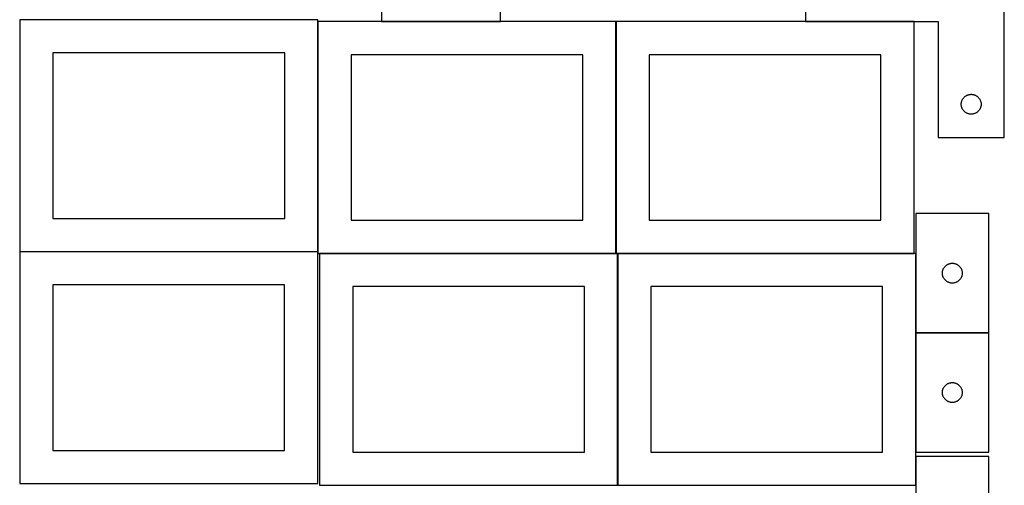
# Model space of a CAD drawing. Header units: millimetres. Extents: x 7 to 1493, y 8 to 2993.
# Tile 4 of 14: x 7 to 1493, y 1410 to 2113. Entities that reach past the tile are written whole.
import ezdxf

# ---------------------------------------------------------------- set-up
doc = ezdxf.new("R2010")
doc.units = ezdxf.units.MM
doc.layers.add('COMMON', color=5, linetype='CONTINUOUS', true_color=0x0000ff)
doc.layers.add('CUT', color=7, linetype='CONTINUOUS', true_color=0x000000)

msp = doc.modelspace()

# ---------------------------------------------------------------- linework, layer by layer
at = {"layer": 'COMMON'}
for p, q in [((306.646389, 2113.010446), (6.646389, 2113.010446)), ((456.746389, 2110.174328), (456.746389, 1762.910445)), ((552.66949, 2110.274328), (732.66949, 2110.274328)), ((906.94639, 2110.174328), (906.94639, 1760.174328)), ((1357.046391, 2110.274329), (1193.265733, 2110.274329)), ((6.646389, 1762.810444), (456.524735, 1762.810444)), ((459.374233, 1760.074327), (906.84639, 1760.074327)), ((909.474233, 1759.974327), (909.474233, 1409.974327)), ((909.574234, 1760.074327), (1357.046391, 1760.074327)), ((1359.674234, 1759.974327), (1359.674234, 1640.247744)), ((1359.674234, 1640.047743), (1359.674234, 1460.047743)), ((1359.774235, 1640.147743), (1469.774235, 1640.147743)), ((1359.674234, 1453.223845), (1359.674234, 1409.974327))]:
    msp.add_line(p, q, dxfattribs=at)
at = {"layer": 'CUT'}
for p, q in [((552.66949, 2220.374329), (552.66949, 2110.374329)), ((732.66949, 2110.374329), (732.66949, 2220.374329)), ((1193.265733, 2185.374329), (1193.265733, 2110.374329)), ((1493.265733, 1935.374329), (1493.265733, 2185.374329)), ((456.646389, 2112.910445), (6.646389, 2112.910445)), ((6.646389, 2112.910445), (6.646389, 1762.910445)), ((456.646389, 1762.910445), (456.646389, 2112.910445)), ((906.84639, 2110.174328), (456.84639, 2110.174328)), ((456.84639, 2110.174328), (456.84639, 1760.174328)), ((552.66949, 2110.374329), (732.66949, 2110.374329)), ((906.84639, 1760.174328), (906.84639, 2110.174328)), ((1357.046391, 2110.174328), (907.046391, 2110.174328)), ((907.046391, 2110.174328), (907.046391, 1760.174328)), ((1193.265733, 2110.374329), (1393.265733, 2110.374329)), ((1357.046391, 1760.174328), (1357.046391, 2110.174328)), ((1393.265733, 2110.374329), (1393.265733, 1935.374329)), ((406.646389, 2062.910445), (56.646389, 2062.910445)), ((56.646389, 2062.910445), (56.646389, 1812.910445)), ((406.646389, 1812.910445), (406.646389, 2062.910445)), ((856.84639, 2060.174328), (506.84639, 2060.174328)), ((506.84639, 2060.174328), (506.84639, 1810.174328)), ((856.84639, 1810.174328), (856.84639, 2060.174328)), ((1307.046391, 2060.174328), (957.046391, 2060.174328)), ((957.046391, 2060.174328), (957.046391, 1810.174328)), ((1307.046391, 1810.174328), (1307.046391, 2060.174328)), ((1429.848427, 1992.080736), (1430.211455, 1992.76255)), ((1430.211455, 1992.76255), (1430.6091, 1993.424772)), ((1430.6091, 1993.424772), (1431.040308, 1994.065645)), ((1431.040308, 1994.065645), (1431.503936, 1994.683471)), ((1431.503936, 1994.683471), (1431.998754, 1995.276611)), ((1431.998754, 1995.276611), (1432.523451, 1995.843491)), ((1432.523451, 1995.843491), (1433.076633, 1996.382609)), ((1433.076633, 1996.382609), (1433.656836, 1996.892536)), ((1433.656836, 1996.892536), (1434.262519, 1997.371918)), ((1434.262519, 1997.371918), (1434.892078, 1997.819484)), ((1434.892078, 1997.819484), (1435.543841, 1998.234048)), ((1435.543841, 1998.234048), (1436.216082, 1998.614511)), ((1436.216082, 1998.614511), (1436.907018, 1998.959863)), ((1436.907018, 1998.959863), (1437.614815, 1999.269188)), ((1437.614815, 1999.269188), (1438.337598, 1999.541667)), ((1438.337598, 1999.541667), (1439.073449, 1999.776577)), ((1439.073449, 1999.776577), (1439.820417, 1999.973294)), ((1439.820417, 1999.973294), (1440.576522, 2000.131298)), ((1440.576522, 2000.131298), (1441.339758, 2000.250169)), ((1441.339758, 2000.250169), (1442.108101, 2000.329592)), ((1442.108101, 2000.329592), (1442.879515, 2000.369356)), ((1442.879515, 2000.369356), (1443.651952, 2000.369356)), ((1443.651952, 2000.369356), (1444.423365, 2000.329592)), ((1444.423365, 2000.329592), (1445.191709, 2000.250169)), ((1445.191709, 2000.250169), (1445.954945, 2000.131298)), ((1445.954945, 2000.131298), (1446.71105, 1999.973294)), ((1446.71105, 1999.973294), (1447.458018, 1999.776577)), ((1447.458018, 1999.776577), (1448.193869, 1999.541667)), ((1448.193869, 1999.541667), (1448.916652, 1999.269188)), ((1448.916652, 1999.269188), (1449.624449, 1998.959863)), ((1449.624449, 1998.959863), (1450.315385, 1998.614511)), ((1450.315385, 1998.614511), (1450.987625, 1998.234048)), ((1450.987625, 1998.234048), (1451.639389, 1997.819484)), ((1451.639389, 1997.819484), (1452.268948, 1997.371918)), ((1452.268948, 1997.371918), (1452.874631, 1996.892536)), ((1452.874631, 1996.892536), (1453.454834, 1996.382609)), ((1453.454834, 1996.382609), (1454.008016, 1995.843491)), ((1454.008016, 1995.843491), (1454.532712, 1995.276611)), ((1454.532712, 1995.276611), (1455.027531, 1994.683471)), ((1455.027531, 1994.683471), (1455.491158, 1994.065645)), ((1455.491158, 1994.065645), (1455.922367, 1993.424772)), ((1455.922367, 1993.424772), (1456.320012, 1992.76255)), ((1456.320012, 1992.76255), (1456.68304, 1992.080736)), ((1428.265733, 1985.374329), (1428.285622, 1986.14651)), ((1428.285622, 1984.602148), (1428.265733, 1985.374329)), ((1428.285622, 1986.14651), (1428.345235, 1986.916644)), ((1428.345235, 1983.832014), (1428.285622, 1984.602148)), ((1428.345235, 1986.916644), (1428.444415, 1987.682688)), ((1428.444415, 1983.06597), (1428.345235, 1983.832014)), ((1428.444415, 1987.682688), (1428.582898, 1988.44261)), ((1428.582898, 1982.306048), (1428.444415, 1983.06597)), ((1428.582898, 1988.44261), (1428.760318, 1989.194396)), ((1428.760318, 1981.554262), (1428.582898, 1982.306048)), ((1428.760318, 1989.194396), (1428.976203, 1989.936051)), ((1428.976203, 1980.812606), (1428.760318, 1981.554262)), ((1428.976203, 1989.936051), (1429.229981, 1990.66561)), ((1429.229981, 1980.083048), (1428.976203, 1980.812606)), ((1429.229981, 1990.66561), (1429.52098, 1991.381137)), ((1429.52098, 1979.36752), (1429.229981, 1980.083048)), ((1429.52098, 1991.381137), (1429.848427, 1992.080736)), ((1429.848427, 1978.667922), (1429.52098, 1979.36752)), ((1430.211455, 1977.986108), (1429.848427, 1978.667922)), ((1430.6091, 1977.323886), (1430.211455, 1977.986108)), ((1456.320012, 1977.986108), (1455.922367, 1977.323886)), ((1456.68304, 1978.667922), (1456.320012, 1977.986108)), ((1456.68304, 1992.080736), (1457.010487, 1991.381137)), ((1457.010487, 1979.36752), (1456.68304, 1978.667922)), ((1457.010487, 1991.381137), (1457.301486, 1990.66561)), ((1457.301486, 1980.083048), (1457.010487, 1979.36752)), ((1457.301486, 1990.66561), (1457.555264, 1989.936051)), ((1457.555264, 1980.812606), (1457.301486, 1980.083048)), ((1457.555264, 1989.936051), (1457.771149, 1989.194396)), ((1457.771149, 1981.554262), (1457.555264, 1980.812606)), ((1457.771149, 1989.194396), (1457.948569, 1988.44261)), ((1457.948569, 1982.306048), (1457.771149, 1981.554262)), ((1457.948569, 1988.44261), (1458.087052, 1987.682688)), ((1458.087052, 1983.06597), (1457.948569, 1982.306048)), ((1458.087052, 1987.682688), (1458.186232, 1986.916644)), ((1458.186232, 1983.832014), (1458.087052, 1983.06597)), ((1458.186232, 1986.916644), (1458.245845, 1986.14651)), ((1458.245845, 1984.602148), (1458.186232, 1983.832014)), ((1458.245845, 1986.14651), (1458.265733, 1985.374329)), ((1458.265733, 1985.374329), (1458.245845, 1984.602148)), ((1431.040308, 1976.683012), (1430.6091, 1977.323886)), ((1431.503936, 1976.065187), (1431.040308, 1976.683012)), ((1431.998754, 1975.472047), (1431.503936, 1976.065187)), ((1432.523451, 1974.905167), (1431.998754, 1975.472047)), ((1433.076633, 1974.366048), (1432.523451, 1974.905167)), ((1433.656836, 1973.856122), (1433.076633, 1974.366048)), ((1434.262519, 1973.37674), (1433.656836, 1973.856122)), ((1434.892078, 1972.929174), (1434.262519, 1973.37674)), ((1435.543841, 1972.514609), (1434.892078, 1972.929174)), ((1436.216082, 1972.134147), (1435.543841, 1972.514609)), ((1436.907018, 1971.788795), (1436.216082, 1972.134147)), ((1437.614815, 1971.479469), (1436.907018, 1971.788795)), ((1438.337598, 1971.20699), (1437.614815, 1971.479469)), ((1439.073449, 1970.972081), (1438.337598, 1971.20699)), ((1439.820417, 1970.775363), (1439.073449, 1970.972081)), ((1440.576522, 1970.61736), (1439.820417, 1970.775363)), ((1441.339758, 1970.498489), (1440.576522, 1970.61736)), ((1442.108101, 1970.419066), (1441.339758, 1970.498489)), ((1442.879515, 1970.379302), (1442.108101, 1970.419066)), ((1443.651952, 1970.379302), (1442.879515, 1970.379302)), ((1444.423365, 1970.419066), (1443.651952, 1970.379302)), ((1445.191709, 1970.498489), (1444.423365, 1970.419066)), ((1445.954945, 1970.61736), (1445.191709, 1970.498489)), ((1446.71105, 1970.775363), (1445.954945, 1970.61736)), ((1447.458018, 1970.972081), (1446.71105, 1970.775363)), ((1448.193869, 1971.20699), (1447.458018, 1970.972081)), ((1448.916652, 1971.479469), (1448.193869, 1971.20699)), ((1449.624449, 1971.788795), (1448.916652, 1971.479469)), ((1450.315385, 1972.134147), (1449.624449, 1971.788795)), ((1450.987625, 1972.514609), (1450.315385, 1972.134147)), ((1451.639389, 1972.929174), (1450.987625, 1972.514609)), ((1452.268948, 1973.37674), (1451.639389, 1972.929174)), ((1452.874631, 1973.856122), (1452.268948, 1973.37674)), ((1453.454834, 1974.366048), (1452.874631, 1973.856122)), ((1454.008016, 1974.905167), (1453.454834, 1974.366048)), ((1454.532712, 1975.472047), (1454.008016, 1974.905167)), ((1455.027531, 1976.065187), (1454.532712, 1975.472047)), ((1455.491158, 1976.683012), (1455.027531, 1976.065187)), ((1455.922367, 1977.323886), (1455.491158, 1976.683012)), ((1393.265733, 1935.374329), (1493.265733, 1935.374329)), ((1469.774235, 1820.247744), (1359.774235, 1820.247744)), ((1359.774235, 1820.247744), (1359.774235, 1640.247744)), ((1469.774235, 1640.247744), (1469.774235, 1820.247744)), ((56.646389, 1812.910445), (406.646389, 1812.910445)), ((506.84639, 1810.174328), (856.84639, 1810.174328)), ((957.046391, 1810.174328), (1307.046391, 1810.174328)), ((456.524735, 1762.710444), (6.524735, 1762.710444)), ((6.524735, 1762.710444), (6.524735, 1412.710444)), ((6.646389, 1762.910445), (456.646389, 1762.910445)), ((456.524735, 1412.710444), (456.524735, 1762.710444)), ((456.84639, 1760.174328), (906.84639, 1760.174328)), ((909.374233, 1759.974327), (459.374233, 1759.974327)), ((459.374233, 1759.974327), (459.374233, 1409.974327)), ((907.046391, 1760.174328), (1357.046391, 1760.174328)), ((909.374233, 1409.974327), (909.374233, 1759.974327)), ((1359.574234, 1759.974327), (909.574234, 1759.974327)), ((909.574234, 1759.974327), (909.574234, 1409.974327)), ((1359.574234, 1409.974327), (1359.574234, 1759.974327)), ((1402.776646, 1739.250958), (1403.256028, 1739.856641)), ((1403.256028, 1739.856641), (1403.765955, 1740.436844)), ((1403.765955, 1740.436844), (1404.305073, 1740.990027)), ((1404.305073, 1740.990027), (1404.871953, 1741.514723)), ((1404.871953, 1741.514723), (1405.465093, 1742.009541)), ((1405.465093, 1742.009541), (1406.082919, 1742.473169)), ((1406.082919, 1742.473169), (1406.723792, 1742.904377)), ((1406.723792, 1742.904377), (1407.386014, 1743.302022)), ((1407.386014, 1743.302022), (1408.067828, 1743.66505)), ((1408.067828, 1743.66505), (1408.767427, 1743.992497)), ((1408.767427, 1743.992497), (1409.482954, 1744.283496)), ((1409.482954, 1744.283496), (1410.212513, 1744.537274)), ((1410.212513, 1744.537274), (1410.954168, 1744.75316)), ((1410.954168, 1744.75316), (1411.705954, 1744.930579)), ((1411.705954, 1744.930579), (1412.465876, 1745.069062)), ((1412.465876, 1745.069062), (1413.23192, 1745.168242)), ((1413.23192, 1745.168242), (1414.002054, 1745.227855)), ((1414.002054, 1745.227855), (1414.774235, 1745.247744)), ((1414.774235, 1745.247744), (1415.546416, 1745.227855)), ((1415.546416, 1745.227855), (1416.31655, 1745.168242)), ((1416.31655, 1745.168242), (1417.082594, 1745.069062)), ((1417.082594, 1745.069062), (1417.842516, 1744.930579)), ((1417.842516, 1744.930579), (1418.594302, 1744.75316)), ((1418.594302, 1744.75316), (1419.335958, 1744.537274)), ((1419.335958, 1744.537274), (1420.065516, 1744.283496)), ((1420.065516, 1744.283496), (1420.781044, 1743.992497)), ((1420.781044, 1743.992497), (1421.480642, 1743.66505)), ((1421.480642, 1743.66505), (1422.162456, 1743.302022)), ((1422.162456, 1743.302022), (1422.824678, 1742.904377)), ((1422.824678, 1742.904377), (1423.465552, 1742.473169)), ((1423.465552, 1742.473169), (1424.083377, 1742.009541)), ((1424.083377, 1742.009541), (1424.676517, 1741.514723)), ((1424.676517, 1741.514723), (1425.243397, 1740.990027)), ((1425.243397, 1740.990027), (1425.782516, 1740.436844)), ((1425.782516, 1740.436844), (1426.292442, 1739.856641)), ((1426.292442, 1739.856641), (1426.771824, 1739.250958)), ((1399.779208, 1730.633962), (1399.818972, 1731.405376)), ((1399.779208, 1729.861525), (1399.779208, 1730.633962)), ((1399.818972, 1729.090112), (1399.779208, 1729.861525)), ((1399.818972, 1731.405376), (1399.898395, 1732.173719)), ((1399.898395, 1728.321768), (1399.818972, 1729.090112)), ((1399.898395, 1732.173719), (1400.017266, 1732.936955)), ((1400.017266, 1727.558532), (1399.898395, 1728.321768)), ((1400.017266, 1732.936955), (1400.17527, 1733.69306)), ((1400.17527, 1726.802428), (1400.017266, 1727.558532)), ((1400.17527, 1733.69306), (1400.371987, 1734.440028)), ((1400.371987, 1726.055459), (1400.17527, 1726.802428)), ((1400.371987, 1734.440028), (1400.606897, 1735.175879)), ((1400.606897, 1725.319608), (1400.371987, 1726.055459)), ((1400.606897, 1735.175879), (1400.879376, 1735.898662)), ((1400.879376, 1724.596825), (1400.606897, 1725.319608)), ((1400.879376, 1735.898662), (1401.188701, 1736.60646)), ((1401.188701, 1736.60646), (1401.534053, 1737.297395)), ((1401.534053, 1737.297395), (1401.914516, 1737.969636)), ((1401.914516, 1737.969636), (1402.32908, 1738.6214)), ((1402.32908, 1738.6214), (1402.776646, 1739.250958)), ((1426.771824, 1739.250958), (1427.21939, 1738.6214)), ((1427.21939, 1738.6214), (1427.633955, 1737.969636)), ((1427.633955, 1737.969636), (1428.014417, 1737.297395)), ((1428.014417, 1737.297395), (1428.359769, 1736.60646)), ((1428.359769, 1736.60646), (1428.669095, 1735.898662)), ((1428.669095, 1735.898662), (1428.941574, 1735.175879)), ((1428.941574, 1725.319608), (1428.669095, 1724.596825)), ((1428.941574, 1735.175879), (1429.176483, 1734.440028)), ((1429.176483, 1726.055459), (1428.941574, 1725.319608)), ((1429.176483, 1734.440028), (1429.373201, 1733.69306)), ((1429.373201, 1726.802428), (1429.176483, 1726.055459)), ((1429.373201, 1733.69306), (1429.531204, 1732.936955)), ((1429.531204, 1727.558532), (1429.373201, 1726.802428)), ((1429.531204, 1732.936955), (1429.650075, 1732.173719)), ((1429.650075, 1728.321768), (1429.531204, 1727.558532)), ((1429.650075, 1732.173719), (1429.729498, 1731.405376)), ((1429.729498, 1729.090112), (1429.650075, 1728.321768)), ((1429.729498, 1731.405376), (1429.769262, 1730.633962)), ((1429.769262, 1729.861525), (1429.729498, 1729.090112)), ((1429.769262, 1730.633962), (1429.769262, 1729.861525)), ((406.524735, 1712.710444), (56.524735, 1712.710444)), ((56.524735, 1712.710444), (56.524735, 1462.710444)), ((406.524735, 1462.710444), (406.524735, 1712.710444)), ((859.374233, 1709.974327), (509.374233, 1709.974327)), ((509.374233, 1709.974327), (509.374233, 1459.974327)), ((859.374233, 1459.974327), (859.374233, 1709.974327)), ((1309.574234, 1709.974327), (959.574234, 1709.974327)), ((959.574234, 1709.974327), (959.574234, 1459.974327)), ((1309.574234, 1459.974327), (1309.574234, 1709.974327)), ((1401.188701, 1723.889028), (1400.879376, 1724.596825)), ((1401.534053, 1723.198093), (1401.188701, 1723.889028)), ((1401.914516, 1722.525852), (1401.534053, 1723.198093)), ((1402.32908, 1721.874088), (1401.914516, 1722.525852)), ((1402.776646, 1721.244529), (1402.32908, 1721.874088)), ((1403.256028, 1720.638846), (1402.776646, 1721.244529)), ((1403.765955, 1720.058644), (1403.256028, 1720.638846)), ((1404.305073, 1719.505461), (1403.765955, 1720.058644)), ((1404.871953, 1718.980765), (1404.305073, 1719.505461)), ((1405.465093, 1718.485947), (1404.871953, 1718.980765)), ((1406.082919, 1718.022319), (1405.465093, 1718.485947)), ((1406.723792, 1717.59111), (1406.082919, 1718.022319)), ((1407.386014, 1717.193465), (1406.723792, 1717.59111)), ((1408.067828, 1716.830437), (1407.386014, 1717.193465)), ((1408.767427, 1716.50299), (1408.067828, 1716.830437)), ((1409.482954, 1716.211991), (1408.767427, 1716.50299)), ((1410.212513, 1715.958213), (1409.482954, 1716.211991)), ((1410.954168, 1715.742328), (1410.212513, 1715.958213)), ((1411.705954, 1715.564908), (1410.954168, 1715.742328)), ((1412.465876, 1715.426425), (1411.705954, 1715.564908)), ((1413.23192, 1715.327246), (1412.465876, 1715.426425)), ((1414.002054, 1715.267632), (1413.23192, 1715.327246)), ((1414.774235, 1715.247744), (1414.002054, 1715.267632)), ((1415.546416, 1715.267632), (1414.774235, 1715.247744)), ((1416.31655, 1715.327246), (1415.546416, 1715.267632)), ((1417.082594, 1715.426425), (1416.31655, 1715.327246)), ((1417.842516, 1715.564908), (1417.082594, 1715.426425)), ((1418.594302, 1715.742328), (1417.842516, 1715.564908)), ((1419.335958, 1715.958213), (1418.594302, 1715.742328)), ((1420.065516, 1716.211991), (1419.335958, 1715.958213)), ((1420.781044, 1716.50299), (1420.065516, 1716.211991)), ((1421.480642, 1716.830437), (1420.781044, 1716.50299)), ((1422.162456, 1717.193465), (1421.480642, 1716.830437)), ((1422.824678, 1717.59111), (1422.162456, 1717.193465)), ((1423.465552, 1718.022319), (1422.824678, 1717.59111)), ((1424.083377, 1718.485947), (1423.465552, 1718.022319)), ((1424.676517, 1718.980765), (1424.083377, 1718.485947)), ((1425.243397, 1719.505461), (1424.676517, 1718.980765)), ((1425.782516, 1720.058644), (1425.243397, 1719.505461)), ((1426.292442, 1720.638846), (1425.782516, 1720.058644)), ((1426.771824, 1721.244529), (1426.292442, 1720.638846)), ((1427.21939, 1721.874088), (1426.771824, 1721.244529)), ((1427.633955, 1722.525852), (1427.21939, 1721.874088)), ((1428.014417, 1723.198093), (1427.633955, 1722.525852)), ((1428.359769, 1723.889028), (1428.014417, 1723.198093)), ((1428.669095, 1724.596825), (1428.359769, 1723.889028)), ((1359.774235, 1640.247744), (1469.774235, 1640.247744)), ((1469.774235, 1640.047743), (1359.774235, 1640.047743)), ((1359.774235, 1640.047743), (1359.774235, 1460.047743)), ((1469.774235, 1460.047743), (1469.774235, 1640.047743)), ((1404.305073, 1560.790026), (1404.871953, 1561.314722)), ((1404.871953, 1561.314722), (1405.465093, 1561.80954)), ((1405.465093, 1561.80954), (1406.082919, 1562.273168)), ((1406.082919, 1562.273168), (1406.723792, 1562.704376)), ((1406.723792, 1562.704376), (1407.386014, 1563.102021)), ((1407.386014, 1563.102021), (1408.067828, 1563.465049)), ((1408.067828, 1563.465049), (1408.767427, 1563.792496)), ((1408.767427, 1563.792496), (1409.482954, 1564.083495)), ((1409.482954, 1564.083495), (1410.212513, 1564.337273)), ((1410.212513, 1564.337273), (1410.954168, 1564.553159)), ((1410.954168, 1564.553159), (1411.705954, 1564.730578)), ((1411.705954, 1564.730578), (1412.465876, 1564.869061)), ((1412.465876, 1564.869061), (1413.23192, 1564.968241)), ((1413.23192, 1564.968241), (1414.002054, 1565.027854)), ((1414.002054, 1565.027854), (1414.774235, 1565.047743)), ((1414.774235, 1565.047743), (1415.546416, 1565.027854)), ((1415.546416, 1565.027854), (1416.31655, 1564.968241)), ((1416.31655, 1564.968241), (1417.082594, 1564.869061)), ((1417.082594, 1564.869061), (1417.842516, 1564.730578)), ((1417.842516, 1564.730578), (1418.594302, 1564.553159)), ((1418.594302, 1564.553159), (1419.335958, 1564.337273)), ((1419.335958, 1564.337273), (1420.065516, 1564.083495)), ((1420.065516, 1564.083495), (1420.781044, 1563.792496)), ((1420.781044, 1563.792496), (1421.480642, 1563.465049)), ((1421.480642, 1563.465049), (1422.162456, 1563.102021)), ((1422.162456, 1563.102021), (1422.824678, 1562.704376)), ((1422.824678, 1562.704376), (1423.465552, 1562.273168)), ((1423.465552, 1562.273168), (1424.083377, 1561.80954)), ((1424.083377, 1561.80954), (1424.676517, 1561.314722)), ((1424.676517, 1561.314722), (1425.243397, 1560.790026)), ((1399.779208, 1550.433961), (1399.818972, 1551.205375)), ((1399.779208, 1549.661524), (1399.779208, 1550.433961)), ((1399.818972, 1548.890111), (1399.779208, 1549.661524)), ((1399.818972, 1551.205375), (1399.898395, 1551.973718)), ((1399.898395, 1548.121767), (1399.818972, 1548.890111)), ((1399.898395, 1551.973718), (1400.017266, 1552.736954)), ((1400.017266, 1547.358531), (1399.898395, 1548.121767)), ((1400.017266, 1552.736954), (1400.17527, 1553.493059)), ((1400.17527, 1546.602427), (1400.017266, 1547.358531)), ((1400.17527, 1553.493059), (1400.371987, 1554.240027)), ((1400.371987, 1545.855458), (1400.17527, 1546.602427)), ((1400.371987, 1554.240027), (1400.606897, 1554.975878)), ((1400.606897, 1554.975878), (1400.879376, 1555.698661)), ((1400.879376, 1555.698661), (1401.188701, 1556.406459)), ((1401.188701, 1556.406459), (1401.534053, 1557.097394)), ((1401.534053, 1557.097394), (1401.914516, 1557.769635)), ((1401.914516, 1557.769635), (1402.32908, 1558.421399)), ((1402.32908, 1558.421399), (1402.776646, 1559.050957)), ((1402.776646, 1559.050957), (1403.256028, 1559.65664)), ((1403.256028, 1559.65664), (1403.765955, 1560.236843)), ((1403.765955, 1560.236843), (1404.305073, 1560.790026)), ((1425.243397, 1560.790026), (1425.782516, 1560.236843)), ((1425.782516, 1560.236843), (1426.292442, 1559.65664)), ((1426.292442, 1559.65664), (1426.771824, 1559.050957)), ((1426.771824, 1559.050957), (1427.21939, 1558.421399)), ((1427.21939, 1558.421399), (1427.633955, 1557.769635)), ((1427.633955, 1557.769635), (1428.014417, 1557.097394)), ((1428.014417, 1557.097394), (1428.359769, 1556.406459)), ((1428.359769, 1556.406459), (1428.669095, 1555.698661)), ((1428.669095, 1555.698661), (1428.941574, 1554.975878)), ((1428.941574, 1554.975878), (1429.176483, 1554.240027)), ((1429.176483, 1554.240027), (1429.373201, 1553.493059)), ((1429.373201, 1546.602427), (1429.176483, 1545.855458)), ((1429.373201, 1553.493059), (1429.531204, 1552.736954)), ((1429.531204, 1547.358531), (1429.373201, 1546.602427)), ((1429.531204, 1552.736954), (1429.650075, 1551.973718)), ((1429.650075, 1548.121767), (1429.531204, 1547.358531)), ((1429.650075, 1551.973718), (1429.729498, 1551.205375)), ((1429.729498, 1548.890111), (1429.650075, 1548.121767)), ((1429.729498, 1551.205375), (1429.769262, 1550.433961)), ((1429.769262, 1549.661524), (1429.729498, 1548.890111)), ((1429.769262, 1550.433961), (1429.769262, 1549.661524)), ((1400.606897, 1545.119607), (1400.371987, 1545.855458)), ((1400.879376, 1544.396824), (1400.606897, 1545.119607)), ((1401.188701, 1543.689027), (1400.879376, 1544.396824)), ((1401.534053, 1542.998092), (1401.188701, 1543.689027)), ((1401.914516, 1542.325851), (1401.534053, 1542.998092)), ((1402.32908, 1541.674087), (1401.914516, 1542.325851)), ((1402.776646, 1541.044528), (1402.32908, 1541.674087)), ((1403.256028, 1540.438845), (1402.776646, 1541.044528)), ((1403.765955, 1539.858643), (1403.256028, 1540.438845)), ((1404.305073, 1539.30546), (1403.765955, 1539.858643)), ((1404.871953, 1538.780764), (1404.305073, 1539.30546)), ((1405.465093, 1538.285946), (1404.871953, 1538.780764)), ((1406.082919, 1537.822318), (1405.465093, 1538.285946)), ((1406.723792, 1537.391109), (1406.082919, 1537.822318)), ((1407.386014, 1536.993464), (1406.723792, 1537.391109)), ((1408.067828, 1536.630436), (1407.386014, 1536.993464)), ((1408.767427, 1536.302989), (1408.067828, 1536.630436)), ((1409.482954, 1536.01199), (1408.767427, 1536.302989)), ((1410.212513, 1535.758212), (1409.482954, 1536.01199)), ((1410.954168, 1535.542327), (1410.212513, 1535.758212)), ((1411.705954, 1535.364907), (1410.954168, 1535.542327)), ((1412.465876, 1535.226424), (1411.705954, 1535.364907)), ((1413.23192, 1535.127245), (1412.465876, 1535.226424)), ((1414.002054, 1535.067631), (1413.23192, 1535.127245)), ((1414.774235, 1535.047743), (1414.002054, 1535.067631)), ((1415.546416, 1535.067631), (1414.774235, 1535.047743)), ((1416.31655, 1535.127245), (1415.546416, 1535.067631)), ((1417.082594, 1535.226424), (1416.31655, 1535.127245)), ((1417.842516, 1535.364907), (1417.082594, 1535.226424)), ((1418.594302, 1535.542327), (1417.842516, 1535.364907)), ((1419.335958, 1535.758212), (1418.594302, 1535.542327)), ((1420.065516, 1536.01199), (1419.335958, 1535.758212)), ((1420.781044, 1536.302989), (1420.065516, 1536.01199)), ((1421.480642, 1536.630436), (1420.781044, 1536.302989)), ((1422.162456, 1536.993464), (1421.480642, 1536.630436)), ((1422.824678, 1537.391109), (1422.162456, 1536.993464)), ((1423.465552, 1537.822318), (1422.824678, 1537.391109)), ((1424.083377, 1538.285946), (1423.465552, 1537.822318)), ((1424.676517, 1538.780764), (1424.083377, 1538.285946)), ((1425.243397, 1539.30546), (1424.676517, 1538.780764)), ((1425.782516, 1539.858643), (1425.243397, 1539.30546)), ((1426.292442, 1540.438845), (1425.782516, 1539.858643)), ((1426.771824, 1541.044528), (1426.292442, 1540.438845)), ((1427.21939, 1541.674087), (1426.771824, 1541.044528)), ((1427.633955, 1542.325851), (1427.21939, 1541.674087)), ((1428.014417, 1542.998092), (1427.633955, 1542.325851)), ((1428.359769, 1543.689027), (1428.014417, 1542.998092)), ((1428.669095, 1544.396824), (1428.359769, 1543.689027)), ((1428.941574, 1545.119607), (1428.669095, 1544.396824)), ((1429.176483, 1545.855458), (1428.941574, 1545.119607)), ((56.524735, 1462.710444), (406.524735, 1462.710444)), ((509.374233, 1459.974327), (859.374233, 1459.974327)), ((959.574234, 1459.974327), (1309.574234, 1459.974327)), ((1359.774235, 1460.047743), (1469.774235, 1460.047743)), ((1469.774235, 1453.223845), (1359.774235, 1453.223845)), ((1359.774235, 1453.223845), (1359.774235, 1273.223845)), ((1469.774235, 1273.223845), (1469.774235, 1453.223845)), ((6.524735, 1412.710444), (456.524735, 1412.710444)), ((459.374233, 1409.974327), (909.374233, 1409.974327)), ((909.574234, 1409.974327), (1359.574234, 1409.974327))]:
    msp.add_line(p, q, dxfattribs=at)

doc.saveas('drawing.dxf')
